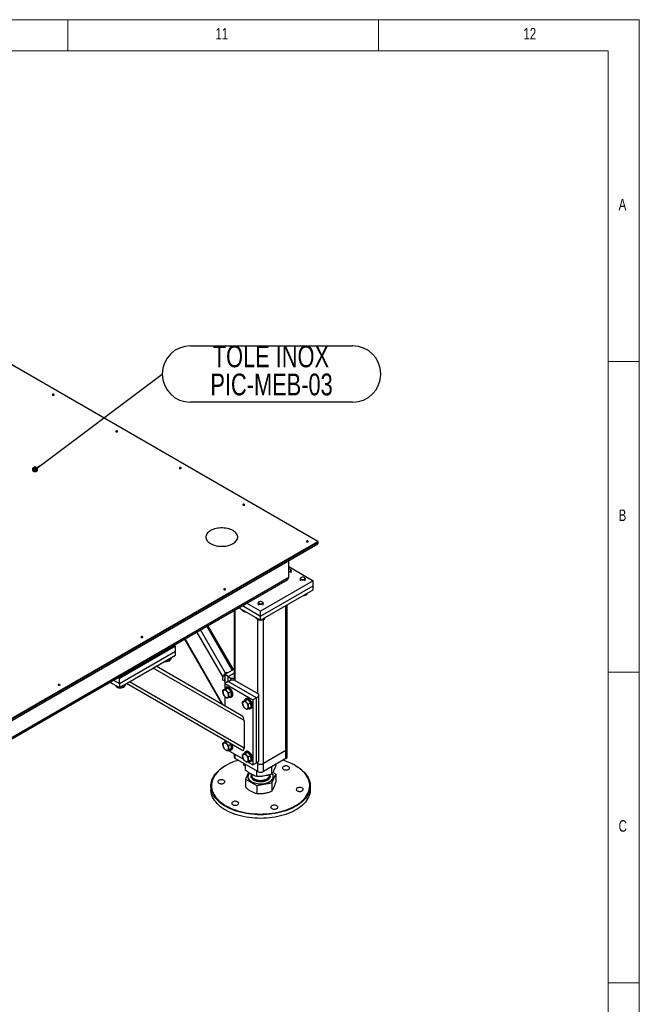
# Model space of a CAD drawing. Header units: millimetres. Extents: x 5 to 589, y 5 to 415.
# Tile 45 of 45: x 489 to 589, y 257 to 415. Entities that reach past the tile are written whole.
import ezdxf

# ---------------------------------------------------------------- set-up
doc = ezdxf.new("R2010")
doc.units = ezdxf.units.MM
doc.layers.add('NOTES', color=6, linetype='Continuous')
doc.layers.add('TRAIT-FORT', color=4, linetype='Continuous', lineweight=25)
doc.styles.add('SLDTEXTSTYLE0', font='TXT', dxfattribs={"width": 0.75})
doc.dimstyles.new('SLDDIMSTYLE2', dxfattribs={"dimtxt": 0.18, "dimasz": 1, "dimexe": 0, "dimexo": 0.0625, "dimgap": 0, "dimtad": 0, "dimtih": 1, "dimtoh": 1, "dimdec": 0, "dimrnd": 1e-09, "dimzin": 0, "dimdsep": 46, "dimtxsty": 'Standard', "dimblk1": 'DOT', "dimblk2": 'DOT', "dimsah": 1, "dimcen": 0.09, "dimadec": 0, "dimazin": 0, "dimtfac": 1, "dimtdec": 0, "dimtofl": 0, "dimtmove": 0, "dimatfit": 3, "dimldrblk": 'DOT', "dimfxl": 0, "dimfrac": 2, "dimtolj": 1, "dimtzin": 0, "dimarcsym": 0})

# ---------------------------------------------------------------- blocks, each defined once
blk = doc.blocks.new('SW_NOTE_10')
at = {"layer": 'NOTES', "color": 0}
for p, q in [((4.54, 4.54), (30.66, 4.54)), ((30.66, -4.54), (4.54, -4.54))]:
    blk.add_line(p, q, dxfattribs=at)
for centre, start, end in [((4.54, 0), 90, 270), ((30.66, 0), 270, 90)]:
    blk.add_arc(centre, 4.54, start, end, dxfattribs=at)
at = {"layer": 'NOTES', "color": 0, "char_height": 3.5, "attachment_point": 2, "style": 'SLDTEXTSTYLE0'}
for s, insert in [('TOLE INOX', (17.5, 4.59)), ('PIC-MEB-03', (17.6, 0.07))]:
    blk.add_mtext(s, dxfattribs=dict(at, insert=insert))
blk = doc.blocks.new('_Dot')
at = {"color": 0, "linetype": 'ByBlock', "lineweight": -2}
blk.add_line((-0.5, 0), (-1, 0), dxfattribs=at)
at = {"color": 0, "linetype": 'ByBlock', "const_width": 0.5}
blk.add_lwpolyline([(-0.25, 0, 1), (0.25, 0, 1)], format="xyb", close=True, dxfattribs=at)

msp = doc.modelspace()

# ---------------------------------------------------------------- linework, layer by layer
at = {"color": 7, "linetype": 'Continuous', "lineweight": 18}
for p, q in [((589, 415), (5, 415)), ((497, 415), (497, 410)), ((547, 410), (547, 415)), ((589, 5), (589, 415)), ((584, 410), (10, 410)), ((584, 10), (584, 410)), ((584, 360), (589, 360)), ((589, 310), (584, 310)), ((584, 260), (589, 260))]:
    msp.add_line(p, q, dxfattribs=at)
at = {"layer": 'TRAIT-FORT', "color": 4, "linetype": 'Continuous', "lineweight": 25}
for p, q in [((537.24484, 331.02766), (473.89373, 367.59948)), ((455.61621, 283.90446), (537.24484, 331.02766)), ((455.61621, 283.80647), (537.24484, 330.92968)), ((455.61621, 283.54518), (537.24484, 330.66838)), ((537.24484, 331.02766), (537.24484, 330.92968)), ((537.24484, 330.92968), (537.24484, 330.66838)), ((532.54942, 325.21388), (532.54942, 327.95778)), ((532.54942, 326.97724), (536.50922, 324.6913)), ((532.83231, 326.50702), (532.79271, 326.52989)), ((532.54942, 325.21388), (455.61621, 280.80128)), ((455.61621, 280.5848), (532.28428, 324.84433)), ((532.94942, 325.99755), (532.94942, 326.34376)), ((534.41217, 325.03751), (534.41217, 324.6913)), ((534.56888, 325.22364), (534.52928, 325.20077)), ((535.09505, 325.20077), (535.05545, 325.22364)), ((535.21217, 324.6913), (535.21217, 325.03751)), ((536.50922, 324.6913), (528.02394, 319.79285)), ((528.02394, 319.00897), (536.50922, 323.90742)), ((536.50922, 323.90742), (536.50922, 324.6913)), ((536.50922, 323.25419), (536.50922, 323.90742)), ((528.02394, 318.35574), (536.50922, 323.25419)), ((535.36738, 322.59502), (535.36738, 322.41138)), ((524.53421, 320.37031), (528.02394, 318.35574)), ((525.00276, 320.09983), (525.00276, 320.00207)), ((525.09999, 320.69693), (528.02394, 319.00897)), ((528.02394, 319.79285), (525.77892, 321.08887)), ((527.62394, 321.11875), (527.62394, 320.77254)), ((527.78066, 321.30488), (527.74105, 321.28201)), ((528.30683, 321.28201), (528.26722, 321.30488)), ((528.42394, 320.77254), (528.42394, 321.11875)), ((532.09688, 297.38622), (532.09688, 320.70699)), ((532.28433, 297.64747), (532.28433, 320.81521)), ((523.76355, 319.92542), (523.76355, 308.71979)), ((523.95101, 308.62182), (523.95101, 320.03364)), ((525.55798, 319.77931), (525.55798, 319.68155)), ((527.2655, 318.79358), (527.2655, 318.69582)), ((528.02394, 319.00897), (528.02394, 319.79285)), ((528.02394, 318.35574), (528.02394, 319.00897)), ((528.57916, 318.67626), (528.57916, 318.49262)), ((523.46588, 310.30114), (519.37275, 317.39066)), ((523.64157, 310.40256), (519.54843, 317.49208)), ((527.57139, 306.53181), (527.57139, 318.47088)), ((527.82072, 318.47306), (527.82072, 318.3753)), ((528.47649, 295.29621), (528.47649, 318.46027)), ((522.00596, 304.70596), (515.85493, 315.35987)), ((521.97562, 309.1928), (517.77508, 316.46835)), ((522.38232, 309.82649), (518.35451, 316.80285)), ((514.33435, 314.17596), (505.28339, 308.95095)), ((514.06924, 314.32901), (514.33435, 314.17596)), ((514.33435, 313.39208), (514.33435, 314.17596)), ((515.77863, 315.31583), (521.85336, 304.79408)), ((505.28339, 308.16707), (514.33435, 313.39208)), ((505.28339, 307.51384), (514.33435, 312.73885)), ((513.5895, 312.27781), (513.5895, 312.15612)), ((514.33435, 312.73885), (514.33435, 313.39208)), ((525.36522, 302.21185), (510.73453, 310.66071)), ((525.02581, 302.96207), (511.21447, 310.93778)), ((513.25455, 312.07282), (513.25455, 311.74615)), ((505.28339, 308.95095), (505.01827, 309.104)), ((522.25395, 309.28077), (522.03761, 309.40566)), ((523.76355, 310.47298), (522.25395, 309.60151)), ((522.81963, 309.27494), (522.25395, 309.60151)), ((522.25395, 309.60151), (522.25395, 308.16463)), ((522.70373, 309.86116), (522.54905, 309.95045)), ((522.81963, 309.27494), (523.76355, 309.81986)), ((522.81963, 309.27494), (523.21561, 309.04635)), ((522.81963, 308.49119), (522.81963, 309.27494)), ((523.21561, 308.71979), (523.21561, 309.04635)), ((523.21561, 309.04635), (523.76355, 309.04635)), ((503.77356, 308.38544), (505.28339, 307.51384)), ((504.33934, 308.71206), (505.28339, 308.16707)), ((504.67059, 307.8676), (504.67059, 307.83575)), ((505.11813, 307.60924), (505.11813, 307.4633)), ((505.28339, 308.16707), (505.28339, 308.95095)), ((505.28339, 308.16707), (505.28339, 307.51384)), ((505.90064, 307.8275), (505.90064, 307.50082)), ((506.23559, 308.03249), (506.23559, 307.91079)), ((524.00757, 298.00703), (506.41431, 308.1667)), ((525.02581, 297.41921), (506.41447, 308.1668)), ((525.36522, 297.77756), (506.89453, 308.44393)), ((522.20834, 308.5917), (521.96905, 308.72984)), ((522.81963, 308.49119), (522.25395, 308.16463)), ((522.25395, 308.16463), (522.25395, 307.3535)), ((522.25395, 308.16463), (526.77943, 305.55212)), ((522.49281, 307.55503), (522.37967, 307.48971)), ((522.81963, 308.49119), (523.21561, 308.71979)), ((527.34512, 305.87869), (522.81963, 308.49119)), ((523.7813, 308.71979), (523.21561, 308.71979)), ((527.7411, 306.43384), (523.7813, 308.71979)), ((522.3082, 307.27238), (521.96905, 307.0766)), ((522.25395, 306.10254), (522.25395, 304.56275)), ((522.75107, 307.40341), (522.3082, 307.27238)), ((522.75107, 307.40341), (522.41192, 307.20762)), ((522.75107, 307.40341), (523.2625, 306.85862)), ((523.2625, 306.85862), (522.92335, 306.66283)), ((523.33107, 306.1828), (522.99192, 305.98701)), ((523.2596, 305.96547), (523.37274, 306.03078)), ((523.33107, 306.1828), (523.2625, 306.85862)), ((527.34512, 305.87869), (526.77943, 305.55212)), ((527.34512, 305.87869), (527.7411, 306.10728)), ((527.34512, 295.42696), (527.34512, 305.87869)), ((527.7411, 306.10728), (527.7411, 306.43384)), ((527.7411, 295.65556), (527.7411, 306.10728)), ((525.47604, 305.44363), (525.13688, 305.24784)), ((525.91891, 305.57466), (525.47604, 305.44363)), ((525.66065, 305.72627), (525.54751, 305.66096)), ((525.91891, 305.57466), (525.57975, 305.37887)), ((525.91891, 305.57466), (526.43034, 305.02986)), ((526.43034, 305.02986), (526.09119, 304.83407)), ((526.49891, 304.35404), (526.15975, 304.15825)), ((526.49891, 304.35404), (526.43034, 305.02986)), ((526.77943, 305.55212), (526.77943, 295.1004)), ((526.42744, 304.13671), (526.54057, 304.20203)), ((525.36522, 302.21185), (525.36522, 297.77756)), ((522.3082, 298.78036), (521.96905, 298.58457)), ((522.25395, 299.0197), (522.25395, 298.86148)), ((522.54638, 298.85083), (522.3082, 298.78036)), ((522.59627, 298.82202), (522.41192, 298.7156)), ((523.2625, 298.36659), (522.92335, 298.1708)), ((523.11757, 298.52098), (523.2625, 298.36659)), ((523.33107, 297.69077), (523.2625, 298.36659)), ((525.02581, 297.41921), (524.00757, 298.00703)), ((522.76653, 297.417), (525.27349, 295.96976)), ((523.33107, 297.69077), (522.99192, 297.49498)), ((523.2596, 297.47344), (523.37274, 297.53876)), ((523.76355, 296.84143), (523.76355, 296.341)), ((523.95101, 296.07975), (523.95101, 296.73322)), ((525.47604, 296.95161), (525.13688, 296.75582)), ((525.91891, 297.08263), (525.47604, 296.95161)), ((525.66065, 297.23425), (525.54751, 297.16894)), ((525.91891, 297.08263), (525.57975, 296.88684)), ((525.91891, 297.08263), (526.43034, 296.53784)), ((526.43034, 296.53784), (526.09119, 296.34205)), ((526.49891, 295.86202), (526.43034, 296.53784)), ((532.09688, 297.38622), (528.47649, 295.29621)), ((532.09688, 296.07975), (532.09688, 297.38622)), ((532.28433, 296.341), (532.28433, 297.64747)), ((522.42274, 294.96816), (522.36617, 294.93549)), ((527.57139, 293.98975), (523.95101, 296.07975)), ((525.5783, 294.22217), (525.5783, 295.14033)), ((525.93437, 295.58824), (526.77943, 295.1004)), ((526.49891, 295.86202), (526.15975, 295.66623)), ((526.42744, 295.64469), (526.54057, 295.71)), ((526.77943, 295.1004), (527.34512, 295.42696)), ((527.57139, 295.29621), (527.34501, 295.4269)), ((527.34512, 295.42696), (527.7411, 295.65556)), ((527.57139, 295.29621), (527.57139, 295.55759)), ((527.57139, 293.98975), (527.57139, 295.29621)), ((532.09688, 296.07975), (528.47649, 293.98975)), ((528.47649, 293.98975), (528.47649, 295.29621)), ((529.84184, 293.59449), (529.84184, 294.77795)), ((530.46958, 295.01552), (530.46958, 295.14033)), ((533.68171, 294.93549), (533.62514, 294.96816)), ((526.05337, 293.87117), (525.5783, 292.79574)), ((525.97954, 293.20548), (525.97954, 293.19242)), ((526.55108, 293.42232), (526.58394, 293.47574)), ((526.58394, 293.548), (526.58394, 293.41223)), ((527.3962, 293.19781), (527.3962, 294.09088)), ((529.46394, 293.41223), (529.46394, 293.47918)), ((529.84184, 292.16807), (530.46958, 293.5891)), ((530.46958, 293.5891), (529.99268, 293.85782)), ((530.06834, 293.19242), (530.06834, 293.20548)), ((530.46958, 293.5891), (530.46958, 292.29283)), ((520.02394, 291.67039), (520.02394, 291.08248)), ((525.5783, 292.79574), (527.3962, 291.77139)), ((525.5783, 292.79574), (525.5783, 291.49948)), ((527.3962, 291.77139), (529.84184, 292.16807)), ((527.3962, 291.77139), (527.3962, 290.47513)), ((529.84184, 292.16807), (529.84184, 290.87181)), ((536.02394, 291.08248), (536.02394, 291.67039))]:
    msp.add_line(p, q, dxfattribs=at)
at = {"layer": 'TRAIT-FORT', "color": 4, "linetype": 'Continuous', "lineweight": 25, "flags": 128}
for points in [[(494.73547, 354.70568), (494.68875, 354.7237), (494.63364, 354.73002), (494.57854, 354.7237), (494.53182, 354.70568), (494.5006, 354.67871), (494.48964, 354.64689), (494.5006, 354.61508), (494.53182, 354.58811), (494.57854, 354.57009), (494.63364, 354.56376), (494.68875, 354.57009), (494.73547, 354.58811), (494.76668, 354.61508), (494.77764, 354.64689), (494.76668, 354.67871), (494.73547, 354.70568)], [(504.964, 348.80087), (504.91728, 348.81889), (504.86218, 348.82522), (504.80707, 348.81889), (504.76035, 348.80087), (504.72914, 348.7739), (504.71818, 348.74209), (504.72914, 348.71027), (504.76035, 348.6833), (504.80707, 348.66528), (504.86218, 348.65896), (504.91728, 348.66528), (504.964, 348.6833), (504.99522, 348.71027), (505.00618, 348.74209), (504.99522, 348.7739), (504.964, 348.80087)], [(515.19254, 342.89606), (515.14582, 342.91408), (515.09071, 342.92041), (515.03561, 342.91408), (514.98889, 342.89606), (514.95767, 342.86909), (514.94671, 342.83728), (514.95767, 342.80547), (514.98889, 342.7785), (515.03561, 342.76048), (515.09071, 342.75415), (515.14582, 342.76048), (515.19254, 342.7785), (515.22375, 342.80547), (515.23471, 342.83728), (515.22375, 342.86909), (515.19254, 342.89606)], [(525.42107, 336.99125), (525.37435, 337.00927), (525.31925, 337.0156), (525.26414, 337.00927), (525.21742, 336.99125), (525.18621, 336.96428), (525.17525, 336.93247), (525.18621, 336.90066), (525.21742, 336.87369), (525.26414, 336.85567), (525.31925, 336.84934), (525.37435, 336.85567), (525.42107, 336.87369), (525.45229, 336.90066), (525.46325, 336.93247), (525.45229, 336.96428), (525.42107, 336.99125)], [(523.58795, 332.77057), (523.38882, 332.87407), (523.17204, 332.965), (522.93998, 333.04234), (522.69518, 333.10526), (522.44034, 333.15306), (522.17823, 333.18523), (521.91174, 333.2014), (521.64378, 333.2014), (521.37729, 333.18523), (521.11518, 333.15306), (520.86034, 333.10526), (520.61554, 333.04234), (520.38348, 332.965), (520.1667, 332.87407), (519.96757, 332.77057), (519.78827, 332.65561), (519.63076, 332.53046), (519.49678, 332.3965), (519.38779, 332.25518), (519.30499, 332.10806), (519.24928, 331.95675), (519.22127, 331.80291), (519.22127, 331.64822), (519.24928, 331.49438), (519.30499, 331.34307), (519.38779, 331.19595), (519.49678, 331.05463), (519.63076, 330.92067), (519.78827, 330.79552), (519.96757, 330.68056), (520.1667, 330.57705), (520.38348, 330.48613), (520.61554, 330.40878), (520.86034, 330.34587), (521.11518, 330.29806), (521.37729, 330.2659), (521.64378, 330.24973), (521.91174, 330.24973), (522.17823, 330.2659), (522.44034, 330.29806), (522.69518, 330.34587), (522.93998, 330.40878), (523.17204, 330.48613), (523.38882, 330.57705), (523.58795, 330.68056), (523.76725, 330.79552), (523.92476, 330.92067), (524.05874, 331.05463), (524.16773, 331.19595), (524.25053, 331.34307), (524.30624, 331.49438), (524.33425, 331.64822), (524.33425, 331.80291), (524.30624, 331.95675), (524.25053, 332.10806), (524.16773, 332.25518), (524.05874, 332.3965), (523.92476, 332.53046), (523.76725, 332.65561), (523.58795, 332.77057)], [(535.64961, 331.08644), (535.60289, 331.10446), (535.54778, 331.11079), (535.49268, 331.10446), (535.44596, 331.08644), (535.41474, 331.05947), (535.40378, 331.02766), (535.41474, 330.99585), (535.44596, 330.96888), (535.49268, 330.95086), (535.54778, 330.94453), (535.60289, 330.95086), (535.64961, 330.96888), (535.68082, 330.99585), (535.69178, 331.02766), (535.68082, 331.05947), (535.64961, 331.08644)], [(532.54942, 326.1909), (532.58794, 326.19215), (532.68699, 326.20747), (532.77381, 326.23897), (532.8407, 326.28384), (532.8817, 326.33809), (532.89318, 326.39692), (532.87412, 326.45508), (532.82621, 326.50742), (532.7537, 326.54927), (532.66304, 326.57693), (532.56229, 326.58794), (532.54942, 326.58808)], [(532.83231, 326.50702), (532.84485, 326.49944), (532.90665, 326.44766), (532.94196, 326.38817), (532.94815, 326.32538), (532.92478, 326.26396), (532.87357, 326.20846), (532.79831, 326.16299), (532.7046, 326.13093), (532.59938, 326.11466), (532.54942, 326.11285)], [(535.09505, 325.20077), (535.10759, 325.19319), (535.16939, 325.14141), (535.2047, 325.08192), (535.2109, 325.01913), (535.18752, 324.95771), (535.13631, 324.90221), (535.06105, 324.85674), (534.96734, 324.82468), (534.86212, 324.8084), (534.75319, 324.80912), (534.64864, 324.82677), (534.55622, 324.86006), (534.48277, 324.9065), (534.43376, 324.96266), (534.41281, 325.02438), (534.42148, 325.08706), (534.45913, 325.14607), (534.52296, 325.19703), (534.52928, 325.20077)], [(534.72313, 325.27506), (534.62915, 325.25139), (534.55142, 325.21277), (534.49687, 325.16265), (534.47033, 325.10547), (534.47416, 325.04632), (534.50803, 324.99044), (534.56892, 324.94281), (534.65143, 324.90766), (534.74821, 324.88811), (534.85068, 324.8859), (534.94973, 324.90122), (535.03655, 324.93271), (535.10344, 324.97758), (535.14444, 325.03184), (535.15593, 325.09066), (535.13686, 325.14883), (535.08895, 325.20116), (535.01644, 325.24302), (534.92578, 325.27068), (534.82503, 325.28169), (534.72313, 325.27506)], [(522.32768, 323.39586), (522.28096, 323.41388), (522.22585, 323.42021), (522.17075, 323.41388), (522.12403, 323.39586), (522.09281, 323.36889), (522.08185, 323.33708), (522.09281, 323.30526), (522.12403, 323.2783), (522.17075, 323.26027), (522.22585, 323.25395), (522.28096, 323.26027), (522.32768, 323.2783), (522.35889, 323.30526), (522.36985, 323.33708), (522.35889, 323.36889), (522.32768, 323.39586)], [(528.30683, 321.28201), (528.31936, 321.27443), (528.38117, 321.22265), (528.41648, 321.16316), (528.42267, 321.10037), (528.3993, 321.03895), (528.34808, 320.98345), (528.27283, 320.93798), (528.17911, 320.90592), (528.07389, 320.88964), (527.96497, 320.89036), (527.86041, 320.90801), (527.76799, 320.9413), (527.69455, 320.98774), (527.64554, 321.0439), (527.62459, 321.10562), (527.63326, 321.1683), (527.6709, 321.22731), (527.73473, 321.27827), (527.74105, 321.28201)], [(527.93491, 321.3563), (527.84092, 321.33263), (527.7632, 321.29401), (527.70864, 321.24389), (527.6821, 321.18671), (527.68594, 321.12756), (527.7198, 321.07168), (527.7807, 321.02406), (527.8632, 320.9889), (527.95999, 320.96935), (528.06246, 320.96714), (528.1615, 320.98246), (528.24833, 321.01395), (528.31521, 321.05882), (528.35622, 321.11308), (528.3677, 321.1719), (528.34864, 321.23007), (528.30072, 321.2824), (528.22821, 321.32426), (528.13756, 321.35192), (528.0368, 321.36293), (527.93491, 321.3563)], [(509.00575, 315.70527), (508.95903, 315.72329), (508.90392, 315.72962), (508.84882, 315.72329), (508.8021, 315.70527), (508.77089, 315.6783), (508.75992, 315.64649), (508.77089, 315.61468), (508.8021, 315.58771), (508.84882, 315.56969), (508.90392, 315.56336), (508.95903, 315.56969), (509.00575, 315.58771), (509.03696, 315.61468), (509.04792, 315.64649), (509.03696, 315.6783), (509.00575, 315.70527)], [(495.68382, 308.01469), (495.6371, 308.03271), (495.58199, 308.03903), (495.52689, 308.03271), (495.48017, 308.01469), (495.44896, 307.98772), (495.43799, 307.9559), (495.44896, 307.92409), (495.48017, 307.89712), (495.52689, 307.8791), (495.58199, 307.87277), (495.6371, 307.8791), (495.68382, 307.89712), (495.71503, 307.92409), (495.72599, 307.9559), (495.71503, 307.98772), (495.68382, 308.01469)], [(522.92165, 305.95986), (522.93736, 305.95405), (523.04457, 305.92777), (523.14455, 305.9272), (523.23409, 305.95236), (523.3103, 306.00243), (523.37075, 306.07581), (523.41348, 306.17014), (523.43713, 306.28238), (523.44092, 306.40893), (523.42475, 306.54573), (523.38913, 306.68837), (523.33521, 306.83227), (523.26472, 306.97281), (523.17992, 307.10547), (523.08354, 307.22598), (522.97867, 307.33047), (522.8687, 307.41558), (522.75715, 307.47859), (522.64761, 307.51745), (522.5436, 307.53093), (522.44846, 307.51859), (522.36524, 307.48082), (522.29664, 307.41885), (522.24484, 307.33465), (522.24484, 307.33465)], [(523.37274, 306.03078), (523.42344, 306.06774), (523.48389, 306.14112), (523.52662, 306.23545), (523.55026, 306.34769), (523.55406, 306.47425), (523.53789, 306.61104), (523.50227, 306.75368), (523.44835, 306.89759), (523.37785, 307.03812), (523.29305, 307.17078), (523.19667, 307.29129), (523.09181, 307.39578), (522.98184, 307.4809), (522.87029, 307.5439), (522.76075, 307.58276), (522.65673, 307.59624), (522.56159, 307.5839), (522.49281, 307.55503)], [(521.97036, 306.69554), (521.99199, 306.57564), (522.03249, 306.45239), (522.09009, 306.33118), (522.16226, 306.21731), (522.24586, 306.11575), (522.33723, 306.03093), (522.43237, 305.96657), (522.52714, 305.92549), (522.61738, 305.90946), (522.69916, 305.91921), (522.76889, 305.95429), (522.82354, 306.01318), (522.8607, 306.0933), (522.87877, 306.19115), (522.87695, 306.30246), (522.85532, 306.42235), (522.81482, 306.5456), (522.75722, 306.66681), (522.68505, 306.78068), (522.60145, 306.88225), (522.51008, 306.96706), (522.41494, 307.03142), (522.32017, 307.07251), (522.22993, 307.08853), (522.14815, 307.07879), (522.07842, 307.04371), (522.02377, 306.98482), (521.98661, 306.9047), (521.96854, 306.80684), (521.97036, 306.69554)], [(522.24484, 307.33465), (522.21152, 307.23095), (522.20834, 307.21474)], [(525.1382, 304.86678), (525.15983, 304.74689), (525.20033, 304.62364), (525.25793, 304.50243), (525.3301, 304.38856), (525.4137, 304.28699), (525.50507, 304.20218), (525.60021, 304.13782), (525.69498, 304.09673), (525.78522, 304.08071), (525.86699, 304.09045), (525.93673, 304.12553), (525.99137, 304.18442), (526.02854, 304.26454), (526.04661, 304.3624), (526.04479, 304.4737), (526.02315, 304.5936), (525.98265, 304.71684), (525.92506, 304.83805), (525.85288, 304.95193), (525.76929, 305.05349), (525.67792, 305.13831), (525.58277, 305.20267), (525.48801, 305.24375), (525.39777, 305.25978), (525.31599, 305.25003), (525.24626, 305.21495), (525.19161, 305.15606), (525.15444, 305.07594), (525.13638, 304.97809), (525.1382, 304.86678)], [(525.41268, 305.5059), (525.37936, 305.4022), (525.37618, 305.38598)], [(526.08949, 304.13111), (526.1052, 304.1253), (526.21241, 304.09902), (526.31239, 304.09845), (526.40193, 304.1236), (526.47814, 304.17367), (526.53859, 304.24705), (526.58132, 304.34138), (526.60496, 304.45363), (526.60876, 304.58018), (526.59259, 304.71698), (526.55697, 304.85962), (526.50305, 305.00352), (526.43255, 305.14406), (526.34775, 305.27671), (526.25137, 305.39722), (526.14651, 305.50171), (526.03654, 305.58683), (525.92499, 305.64983), (525.81545, 305.6887), (525.71143, 305.70217), (525.61629, 305.68983), (525.53308, 305.65207), (525.46448, 305.59009), (525.41268, 305.5059), (525.41268, 305.5059)], [(526.54057, 304.20203), (526.59128, 304.23899), (526.65172, 304.31237), (526.69446, 304.40669), (526.7181, 304.51894), (526.7219, 304.64549), (526.70573, 304.78229), (526.67011, 304.92493), (526.61619, 305.06883), (526.54569, 305.20937), (526.46089, 305.34202), (526.36451, 305.46254), (526.25965, 305.56703), (526.14968, 305.65214), (526.03813, 305.71514), (525.92858, 305.75401), (525.82457, 305.76749), (525.72943, 305.75514), (525.66065, 305.72627)], [(521.97036, 298.20351), (521.99199, 298.08362), (522.03249, 297.96037), (522.09009, 297.83916), (522.16226, 297.72528), (522.24586, 297.62372), (522.33723, 297.53891), (522.43237, 297.47455), (522.52714, 297.43346), (522.61738, 297.41744), (522.69916, 297.42718), (522.76889, 297.46226), (522.82354, 297.52115), (522.8607, 297.60127), (522.87877, 297.69913), (522.87695, 297.81043), (522.85532, 297.93033), (522.81482, 298.05357), (522.75722, 298.17478), (522.68505, 298.28866), (522.60145, 298.39022), (522.51008, 298.47504), (522.41494, 298.53939), (522.32017, 298.58048), (522.22993, 298.59651), (522.14815, 298.58676), (522.07842, 298.55168), (522.02377, 298.49279), (521.98661, 298.41267), (521.96854, 298.31482), (521.97036, 298.20351)], [(522.24484, 298.84263), (522.21152, 298.73893), (522.20834, 298.72271)], [(522.33984, 298.9701), (522.29664, 298.92682), (522.24484, 298.84263)], [(522.92165, 297.46784), (522.93736, 297.46202), (523.04457, 297.43575), (523.14455, 297.43518), (523.23409, 297.46033), (523.3103, 297.5104), (523.37075, 297.58378), (523.41348, 297.67811), (523.43713, 297.79036), (523.44092, 297.91691), (523.42475, 298.05371), (523.38913, 298.19635), (523.33521, 298.34025), (523.29955, 298.41589)], [(523.37274, 297.53876), (523.42344, 297.57572), (523.48389, 297.6491), (523.52662, 297.74342), (523.55026, 297.85567), (523.55406, 297.98222), (523.53789, 298.11902), (523.50227, 298.26166), (523.48698, 298.30765)], [(525.1382, 296.37476), (525.15983, 296.25486), (525.20033, 296.13162), (525.25793, 296.01041), (525.3301, 295.89653), (525.4137, 295.79497), (525.50507, 295.71015), (525.60021, 295.64579), (525.69498, 295.60471), (525.78522, 295.58868), (525.86699, 295.59843), (525.93673, 295.63351), (525.99137, 295.6924), (526.02854, 295.77252), (526.04661, 295.87037), (526.04479, 295.98168), (526.02315, 296.10157), (525.98265, 296.22482), (525.92506, 296.34603), (525.85288, 296.4599), (525.76929, 296.56147), (525.67792, 296.64628), (525.58277, 296.71064), (525.48801, 296.75173), (525.39777, 296.76775), (525.31599, 296.75801), (525.24626, 296.72293), (525.19161, 296.66404), (525.15444, 296.58392), (525.13638, 296.48606), (525.1382, 296.37476)], [(525.41268, 297.01388), (525.37936, 296.91017), (525.37618, 296.89396)], [(526.08949, 295.63909), (526.1052, 295.63327), (526.21241, 295.60699), (526.31239, 295.60642), (526.40193, 295.63158), (526.47814, 295.68165), (526.53859, 295.75503), (526.58132, 295.84936), (526.60496, 295.9616), (526.60876, 296.08816), (526.59259, 296.22495), (526.55697, 296.36759), (526.50305, 296.51149), (526.43255, 296.65203), (526.34775, 296.78469), (526.25137, 296.9052), (526.14651, 297.00969), (526.03654, 297.0948), (525.92499, 297.15781), (525.81545, 297.19667), (525.71143, 297.21015), (525.61629, 297.19781), (525.53308, 297.16004), (525.46448, 297.09807), (525.41268, 297.01388), (525.41268, 297.01388)], [(526.54057, 295.71), (526.59128, 295.74696), (526.65172, 295.82034), (526.69446, 295.91467), (526.7181, 296.02691), (526.7219, 296.15347), (526.70573, 296.29026), (526.67011, 296.43291), (526.61619, 296.57681), (526.54569, 296.71734), (526.46089, 296.85), (526.36451, 296.97051), (526.25965, 297.075), (526.14968, 297.16012), (526.03813, 297.22312), (525.92858, 297.26198), (525.82457, 297.27546), (525.72943, 297.26312), (525.66065, 297.23425)], [(530.80281, 287.33966), (530.35351, 287.25223), (529.89603, 287.18032), (529.43198, 287.12418), (528.96298, 287.08401), (528.49068, 287.05995), (528.01674, 287.05209), (527.54283, 287.06044), (527.07061, 287.08499), (526.60173, 287.12565), (526.13786, 287.18227), (525.6806, 287.25465), (525.23158, 287.34255), (524.79237, 287.44565), (524.3645, 287.56358), (523.9495, 287.69594), (523.5488, 287.84226), (523.16382, 288.00203), (522.79591, 288.17469), (522.44637, 288.35962), (522.11642, 288.55618), (521.80722, 288.76368), (521.51985, 288.98139), (521.25533, 289.20854), (521.01459, 289.44435), (520.79847, 289.68797), (520.60772, 289.93855), (520.44303, 290.19522), (520.30496, 290.45707), (520.19401, 290.72318), (520.11056, 290.99262), (520.05491, 291.26444), (520.02724, 291.53768), (520.02767, 291.8114), (520.05618, 292.08461), (520.11268, 292.35637), (520.19697, 292.62572), (520.30876, 292.89172), (520.44764, 293.15343), (520.61313, 293.40992), (520.80466, 293.66031), (521.02154, 293.9037), (521.26302, 294.13926), (521.52824, 294.36614), (521.81629, 294.58355), (522.12613, 294.79073), (522.36617, 294.93549)], [(524.42225, 295.80771), (524.19668, 295.73854), (523.78885, 295.59925), (523.39619, 295.44612), (523.02009, 295.27971), (522.66191, 295.10061), (522.32292, 294.90947), (522.00434, 294.70696), (521.70731, 294.49382), (521.43289, 294.27081), (521.18206, 294.03872), (520.95572, 293.79839), (520.75469, 293.55067), (520.57968, 293.29646), (520.43132, 293.03666), (520.31014, 292.7722), (520.21657, 292.50403), (520.15095, 292.23311), (520.11351, 291.96042), (520.10439, 291.68691), (520.12362, 291.41358), (520.17113, 291.14141), (520.24676, 290.87136), (520.35022, 290.60441), (520.48115, 290.3415), (520.63908, 290.08359), (520.82345, 289.83159), (521.0336, 289.58641), (521.26877, 289.34892), (521.52812, 289.11997), (521.81072, 288.90039), (522.11557, 288.69096), (522.44157, 288.49243), (522.78755, 288.30551), (523.15227, 288.13086), (523.53443, 287.96912), (523.93267, 287.82087), (524.34555, 287.68663), (524.7716, 287.56688), (525.20929, 287.46206), (525.65706, 287.37254), (526.1133, 287.29863), (526.57638, 287.24061), (527.04464, 287.19868), (527.51641, 287.17299), (527.98999, 287.16363), (528.46369, 287.17064), (528.93583, 287.194), (529.40469, 287.23361), (529.86862, 287.28934), (530.32594, 287.36098), (530.77502, 287.44829)], [(525.27686, 295.31435), (525.269, 295.30151), (525.24332, 295.23065), (525.2456, 295.15827), (525.27572, 295.088), (525.33217, 295.02336), (525.41212, 294.96759), (525.51157, 294.92349), (525.5783, 294.90364)], [(530.77502, 287.44829), (531.21425, 287.55094), (531.64206, 287.66857), (532.05692, 287.80076), (532.45734, 287.94704), (532.84189, 288.10688), (533.2092, 288.27971), (533.55794, 288.46492), (533.88688, 288.66183), (534.19482, 288.86974), (534.48068, 289.08792), (534.74342, 289.31557), (534.9821, 289.55189), (535.19588, 289.79602), (535.38399, 290.0471), (535.54575, 290.30422), (535.68058, 290.56647), (535.788, 290.8329), (535.86763, 291.10256), (535.91918, 291.37449), (535.94247, 291.64772), (535.93742, 291.92126), (535.90403, 292.19413), (535.84244, 292.46536), (535.75285, 292.73398), (535.6356, 292.99903), (535.49111, 293.25956), (535.31988, 293.51463), (535.12253, 293.76333), (534.89977, 294.00477), (534.6524, 294.2381), (534.38131, 294.46246), (534.08745, 294.67706), (533.77189, 294.88114), (533.43575, 295.07395), (533.08024, 295.25481), (532.70662, 295.42308), (532.31625, 295.57814), (531.91051, 295.71945), (531.62563, 295.80771)], [(533.68171, 294.93549), (533.93146, 294.7846), (534.24066, 294.5771), (534.52803, 294.35939), (534.79255, 294.13223), (535.03329, 293.89643), (535.24942, 293.65281), (535.44016, 293.40222), (535.60485, 293.14555), (535.74292, 292.8837), (535.85387, 292.61759), (535.93732, 292.34815), (535.99298, 292.07633), (536.02064, 291.80309), (536.02021, 291.52938), (535.9917, 291.25616), (535.9352, 290.9844), (535.85091, 290.71505), (535.73912, 290.44905), (535.60024, 290.18735), (535.43475, 289.93085), (535.24322, 289.68047), (535.02634, 289.43707), (534.78486, 289.20152), (534.51964, 288.97464), (534.23159, 288.75723), (533.92175, 288.55005), (533.59118, 288.35383), (533.24106, 288.16926), (532.87262, 287.99699), (532.48714, 287.83762), (532.08599, 287.69172), (531.67057, 287.55979), (531.24234, 287.4423), (530.80281, 287.33966)], [(531.75232, 294.3306), (531.8572, 294.29092), (531.97474, 294.2657), (532.09906, 294.25621), (532.22392, 294.26293), (532.34306, 294.28552), (532.4505, 294.32284), (532.54086, 294.37304), (532.60961, 294.43358), (532.6533, 294.50144), (532.66973, 294.57321), (532.65809, 294.64529), (532.61896, 294.71406), (532.5543, 294.77609), (532.46735, 294.82825), (532.36248, 294.86794), (532.24493, 294.89316), (532.12061, 294.90265), (531.99575, 294.89593), (531.87662, 294.87334), (531.76917, 294.83601), (531.67881, 294.78582), (531.61006, 294.72527), (531.56638, 294.65742), (531.54994, 294.58565), (531.56158, 294.51357), (531.60071, 294.44479), (531.66537, 294.38277), (531.75232, 294.3306)], [(525.97954, 293.19242), (525.99101, 293.0676), (526.03085, 292.92968), (526.09867, 292.79544), (526.19351, 292.66677), (526.31405, 292.54548), (526.4586, 292.43328), (526.62512, 292.33173), (526.81127, 292.24226), (527.01445, 292.16613), (527.2318, 292.10441), (527.46027, 292.05796), (527.69665, 292.02743), (527.93763, 292.01326), (528.17981, 292.01565), (528.41981, 292.03455), (528.65426, 292.06971), (528.87985, 292.12062), (529.09343, 292.18658), (529.292, 292.26667), (529.47276, 292.35974), (529.63319, 292.46451), (529.77102, 292.5795), (529.88434, 292.70308), (529.97153, 292.83354), (530.03139, 292.96904), (530.06306, 293.10767), (530.06834, 293.19242)], [(526.04294, 293.49712), (525.9971, 293.35982), (525.9797, 293.22035), (525.99101, 293.08067), (526.03085, 292.94274), (526.09867, 292.8085), (526.19351, 292.67983), (526.31405, 292.55855), (526.4586, 292.44634), (526.62512, 292.34479), (526.81127, 292.25532), (527.01445, 292.17919), (527.2318, 292.11747), (527.46027, 292.07102), (527.69665, 292.0405), (527.93763, 292.02633), (528.17981, 292.02871), (528.41981, 292.04761), (528.65426, 292.08277), (528.87985, 292.13369), (529.09343, 292.19965), (529.292, 292.27973), (529.47276, 292.37281), (529.63319, 292.47758), (529.77102, 292.59256), (529.88434, 292.71615), (529.97153, 292.84661), (530.03139, 292.9821), (530.06306, 293.12073), (530.06611, 293.26056), (530.0405, 293.3996), (529.98657, 293.53593), (529.9051, 293.66761), (529.89827, 293.67676)], [(526.58394, 293.41223), (526.58457, 293.38767), (526.6045, 293.27226), (526.65206, 293.15958), (526.72632, 293.05182), (526.82584, 292.95107), (526.94867, 292.8593), (527.09244, 292.77829), (527.25433, 292.70962), (527.43121, 292.65463), (527.61962, 292.61438), (527.8159, 292.58966), (528.01624, 292.58095), (528.21672, 292.58842), (528.41345, 292.61193), (528.60259, 292.65101), (528.78048, 292.70491), (528.94364, 292.77257), (529.0889, 292.85269), (529.21343, 292.9437), (529.31481, 293.04382), (529.39106, 293.15112), (529.44071, 293.2635), (529.46277, 293.37878), (529.46394, 293.41223)], [(526.58916, 293.34152), (526.58801, 293.33323), (526.58693, 293.21726), (526.61383, 293.10232), (526.66817, 292.99067), (526.7489, 292.88447), (526.85444, 292.78579), (526.98275, 292.69655), (527.13133, 292.61849), (527.29728, 292.55312), (527.47737, 292.50172), (527.6681, 292.46529)], [(527.6681, 292.46529), (527.86576, 292.44454), (528.0665, 292.43988), (528.2664, 292.45138), (528.46159, 292.47884), (528.64826, 292.52171), (528.82278, 292.57916), (528.98175, 292.65007), (529.12208, 292.73306), (529.24103, 292.82652), (529.33629, 292.92863), (529.40601, 293.0374), (529.44883, 293.15071), (529.46392, 293.26636), (529.45872, 293.34152)], [(522.26699, 292.30225), (522.27409, 292.37453), (522.25315, 292.4459), (522.20523, 292.5128), (522.13272, 292.57186), (522.03926, 292.62013), (521.92954, 292.65518), (521.80906, 292.67526), (521.68386, 292.67936), (521.56022, 292.66727), (521.44434, 292.63961), (521.34203, 292.59775), (521.25842, 292.5438), (521.1977, 292.48046), (521.16292, 292.4109), (521.15582, 292.33863), (521.17675, 292.26725), (521.22468, 292.20036), (521.29719, 292.14129), (521.39065, 292.09302), (521.50037, 292.05797), (521.62085, 292.03789), (521.74605, 292.0338), (521.86969, 292.04588), (521.98557, 292.07355), (522.08788, 292.11541), (522.17149, 292.16936), (522.23221, 292.2327), (522.26699, 292.30225)], [(536.02394, 291.08248), (536.02021, 290.94147), (535.9917, 290.66825), (535.9352, 290.39649), (535.85091, 290.12714), (535.73912, 289.86115), (535.60024, 289.59944), (535.43475, 289.34294), (535.24322, 289.09256), (535.02634, 288.84916), (534.78486, 288.61361), (534.51964, 288.38673), (534.23159, 288.16932), (533.92175, 287.96214), (533.59118, 287.76592), (533.24106, 287.58135), (532.87262, 287.40908), (532.48714, 287.24971), (532.08599, 287.10381), (531.67057, 286.97188), (531.24234, 286.85439), (530.80281, 286.75175), (530.35351, 286.66432), (529.89603, 286.59241), (529.43198, 286.53627), (528.96298, 286.4961), (528.49068, 286.47204), (528.01674, 286.46418), (527.54283, 286.47253), (527.07061, 286.49708), (526.60173, 286.53774), (526.13786, 286.59436), (525.6806, 286.66674), (525.23158, 286.75464), (524.79237, 286.85774), (524.3645, 286.97567), (523.9495, 287.10803), (523.5488, 287.25435), (523.16382, 287.41412), (522.79591, 287.58678), (522.44637, 287.77171), (522.11642, 287.96827), (521.80722, 288.17577), (521.51985, 288.39348), (521.25533, 288.62063), (521.01459, 288.85644), (520.79847, 289.10006), (520.60772, 289.35064), (520.44303, 289.60731), (520.30496, 289.86916), (520.19401, 290.13527), (520.11056, 290.40471), (520.05491, 290.67653), (520.02724, 290.94978), (520.02394, 291.08248)], [(533.78089, 291.16917), (533.77379, 291.09689), (533.79473, 291.02552), (533.84265, 290.95862), (533.91516, 290.89956), (534.00862, 290.85129), (534.11834, 290.81624), (534.23882, 290.79616), (534.36402, 290.79206), (534.48766, 290.80415), (534.60354, 290.83181), (534.70585, 290.87367), (534.78946, 290.92763), (534.85018, 290.99097), (534.88496, 291.06052), (534.89206, 291.13279), (534.87113, 291.20417), (534.8232, 291.27107), (534.75069, 291.33013), (534.65723, 291.3784), (534.54751, 291.41345), (534.42703, 291.43353), (534.30183, 291.43763), (534.17819, 291.42554), (534.06231, 291.39787), (533.96, 291.35601), (533.87639, 291.30206), (533.81567, 291.23872), (533.78089, 291.16917)], [(524.29556, 289.14082), (524.19069, 289.1805), (524.07314, 289.20572), (523.94882, 289.21521), (523.82396, 289.20849), (523.70483, 289.1859), (523.59738, 289.14858), (523.50702, 289.09838), (523.43827, 289.03784), (523.39458, 288.96998), (523.37815, 288.89821), (523.38979, 288.82613), (523.42892, 288.75736), (523.49358, 288.69533), (523.58053, 288.64317), (523.68541, 288.60348), (523.80295, 288.57826), (523.92727, 288.56877), (524.05213, 288.57549), (524.17126, 288.59808), (524.27871, 288.63541), (524.36907, 288.6856), (524.43782, 288.74615), (524.48151, 288.814), (524.49794, 288.88577), (524.4863, 288.95785), (524.44717, 289.02663), (524.38251, 289.08865), (524.29556, 289.14082)], [(530.05251, 288.57428), (529.94054, 288.54169), (529.84393, 288.49553), (529.76754, 288.43812), (529.71519, 288.37234), (529.68951, 288.30148), (529.69178, 288.2291), (529.7219, 288.15883), (529.77835, 288.09419), (529.85831, 288.03842), (529.95775, 287.99432), (530.0717, 287.9641), (530.19444, 287.94927), (530.31982, 287.95059), (530.44155, 287.96797), (530.55353, 288.00056), (530.65013, 288.04672), (530.72653, 288.10413), (530.77888, 288.16991), (530.80456, 288.24077), (530.80228, 288.31315), (530.77216, 288.38342), (530.71571, 288.44806), (530.63576, 288.50383), (530.53631, 288.54793), (530.42236, 288.57815), (530.29962, 288.59298), (530.17424, 288.59166), (530.05251, 288.57428)]]:
    msp.add_lwpolyline(points, dxfattribs=at)
at = {"layer": 'TRAIT-FORT', "color": 4, "linetype": 'Continuous', "lineweight": 25}
for centre, radius, start, end in [((494.63364, 354.43298), 0.20182, 54.800923, 125.199077), ((504.86218, 348.52817), 0.20182, 54.8009245, 125.1990755), ((515.09071, 342.62337), 0.20182, 54.8009441, 125.1990559), ((525.31925, 336.71856), 0.20182, 54.8009171, 125.1990829), ((535.54778, 330.81375), 0.20182, 54.8009138, 125.1990862), ((522.22585, 323.12316), 0.20182, 54.8009152, 125.1990848), ((508.90392, 315.43258), 0.20182, 54.8009196, 125.1990804), ((512.98815, 312.84976), 0.82532, 278.7290581, 321.2655654), ((523.03039, 308.75228), 0.83215, 158.9164749, 201.0835251), ((495.58199, 307.74199), 0.20182, 54.8009023, 125.1990977), ((505.63424, 308.60444), 0.82532, 278.7290581, 321.2655654), ((524.08385, 296.37294), 0.32188, 185.6947993, 245.6253417), ((531.96403, 297.67941), 0.32188, 294.3746583, 354.3052007), ((531.96403, 296.37294), 0.32188, 294.3746583, 354.3052007), ((528.02394, 296.16963), 0.98369, 242.6096722, 297.3903278), ((526.94923, 293.07983), 0.99774, 137.0703908, 155.2767162), ((528.02394, 294.86316), 0.98369, 242.6096722, 297.3903278)]:
    msp.add_arc(centre, radius, start, end, dxfattribs=at)
for centre, major_axis, ratio, start_param, end_param in [((531.64433, 325.21388), (0.9051, 0), 0.577381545, 5.49770588, 6.283185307), ((531.64433, 325.21388), (0.9051, 0), 0.577381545, 5.49770588, 6.283185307), ((525.02581, 302.40779), (-0.156, 0.58233), 0.517638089, 4.234807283, 5.805603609), ((525.02581, 297.9735), (-0.156, 0.58233), 0.517638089, 2.664010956, 4.234807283)]:
    msp.add_ellipse(centre, major_axis=major_axis, ratio=ratio, start_param=start_param, end_param=end_param, dxfattribs=at)
for points, knots in [([(535.36738, 322.41138), (535.27103, 322.37735), (535.11167, 322.32107), (534.93157, 322.29046), (534.85384, 322.29041), (534.83972, 322.2904)], [0, 0, 0, 0, 0.5558553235, 0.9193025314, 1, 1, 1, 1]), ([(535.50885, 322.67668), (535.49317, 322.63786), (535.4617, 322.55997), (535.41395, 322.47379), (535.383, 322.43231), (535.36738, 322.41138)], [0, 0, 0, 0, 0.329826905, 0.661842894, 1, 1, 1, 1]), ([(525.00276, 320.00207), (525.05095, 319.95993), (525.14837, 319.87473), (525.29271, 319.78081), (525.4307, 319.7167), (525.51529, 319.69334), (525.55798, 319.68155)], [0, 0, 0, 0, 0.264604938, 0.534947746, 0.765343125, 1, 1, 1, 1]), ([(525.73469, 319.67729), (525.70123, 319.67618), (525.64149, 319.6742), (525.5835, 319.6793), (525.55798, 319.68155)], [0, 0, 0, 0, 0.559925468, 1, 1, 1, 1]), ([(527.2655, 318.69582), (527.31369, 318.65368), (527.41111, 318.56848), (527.55546, 318.47456), (527.69344, 318.41045), (527.77803, 318.38709), (527.82072, 318.3753)], [0, 0, 0, 0, 0.264604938, 0.534947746, 0.765343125, 1, 1, 1, 1]), ([(528.72063, 318.75793), (528.70494, 318.71911), (528.67347, 318.64121), (528.62573, 318.55503), (528.59478, 318.51355), (528.57916, 318.49262)], [0, 0, 0, 0, 0.3298269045, 0.6618428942, 1, 1, 1, 1]), ([(527.99743, 318.37104), (527.96398, 318.36993), (527.90423, 318.36794), (527.84624, 318.37305), (527.82072, 318.3753)], [0, 0, 0, 0, 0.559925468, 1, 1, 1, 1]), ([(528.57916, 318.49262), (528.4828, 318.45859), (528.32344, 318.40231), (528.14335, 318.3717), (528.06562, 318.37165), (528.0515, 318.37164)], [0, 0, 0, 0, 0.555855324, 0.919302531, 1, 1, 1, 1]), ([(513.25455, 311.74615), (513.15497, 311.72148), (512.99029, 311.68069), (512.75161, 311.67272), (512.61109, 311.68483), (512.53853, 311.69733), (512.5321, 311.69843)], [0, 0, 0, 0, 0.418306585, 0.691817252, 0.972718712, 1, 1, 1, 1]), ([(513.5895, 312.15612), (513.56043, 312.10621), (513.50166, 312.00532), (513.41458, 311.88814), (513.33133, 311.8018), (513.2803, 311.76481), (513.25455, 311.74615)], [0, 0, 0, 0, 0.264604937, 0.534947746, 0.765343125, 1, 1, 1, 1]), ([(521.96905, 308.72984), (521.96059, 308.82575), (521.9466, 308.98436), (521.97016, 309.1891), (522.00397, 309.31647), (522.03014, 309.38585), (522.03761, 309.40566)], [0, 0, 0, 0, 0.385549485, 0.637641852, 0.896546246, 1, 1, 1, 1]), ([(522.54905, 309.95045), (522.49225, 309.91033), (522.37744, 309.82921), (522.2353, 309.69287), (522.12166, 309.54971), (522.0658, 309.45397), (522.03761, 309.40566)], [0, 0, 0, 0, 0.264604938, 0.534947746, 0.765343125, 1, 1, 1, 1]), ([(522.54905, 309.95045), (522.57544, 309.94603), (522.62879, 309.93709), (522.70525, 309.91763), (522.75878, 309.89997), (522.76653, 309.89742)], [0, 0, 0, 0, 0.455621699, 0.921123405, 1, 1, 1, 1]), ([(504.67059, 307.83575), (504.70943, 307.7891), (504.78796, 307.69478), (504.90432, 307.58736), (505.01554, 307.51035), (505.08373, 307.47908), (505.11813, 307.4633)], [0, 0, 0, 0, 0.264604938, 0.534947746, 0.765343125, 1, 1, 1, 1]), ([(505.90064, 307.50082), (505.80108, 307.47621), (505.63642, 307.4355), (505.3976, 307.42709), (505.23693, 307.44217), (505.14452, 307.45861), (505.11813, 307.4633)], [0, 0, 0, 0, 0.385549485, 0.637641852, 0.896546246, 1, 1, 1, 1]), ([(506.23559, 307.91079), (506.20652, 307.86089), (506.14775, 307.75999), (506.06067, 307.64282), (505.97742, 307.55648), (505.92639, 307.51949), (505.90064, 307.50082)], [0, 0, 0, 0, 0.264604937, 0.534947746, 0.765343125, 1, 1, 1, 1]), ([(522.03761, 306.40078), (522.01171, 306.47684), (521.96886, 306.60265), (521.95057, 306.81043), (521.95623, 306.96059), (521.9662, 307.05083), (521.96905, 307.0766)], [0, 0, 0, 0, 0.385549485, 0.637641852, 0.896546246, 1, 1, 1, 1]), ([(522.41192, 307.20762), (522.36107, 307.18909), (522.25829, 307.15162), (522.13398, 307.11226), (522.03738, 307.08747), (521.99196, 307.08024), (521.96905, 307.0766)], [0, 0, 0, 0, 0.264604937, 0.534947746, 0.765343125, 1, 1, 1, 1]), ([(522.54905, 305.85598), (522.49225, 305.89611), (522.37744, 305.97722), (522.2353, 306.11356), (522.12166, 306.25673), (522.0658, 306.35247), (522.03761, 306.40078)], [0, 0, 0, 0, 0.264604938, 0.534947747, 0.765343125, 1, 1, 1, 1]), ([(522.41192, 307.20762), (522.4439, 307.15318), (522.50856, 307.04311), (522.63235, 306.89617), (522.77292, 306.76855), (522.8729, 306.69828), (522.92335, 306.66283)], [0, 0, 0, 0, 0.264604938, 0.534947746, 0.765343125, 1, 1, 1, 1]), ([(522.54905, 305.85598), (522.57508, 305.86019), (522.62771, 305.86871), (522.73368, 305.89748), (522.8572, 305.93781), (522.94674, 305.97051), (522.99192, 305.98701)], [0, 0, 0, 0, 0.264604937, 0.534947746, 0.765343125, 1, 1, 1, 1]), ([(522.99192, 305.98701), (522.96601, 306.06307), (522.92317, 306.18888), (522.90488, 306.39666), (522.91053, 306.54682), (522.9205, 306.63706), (522.92335, 306.66283)], [0, 0, 0, 0, 0.385549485, 0.637641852, 0.896546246, 1, 1, 1, 1]), ([(525.20545, 304.57202), (525.17954, 304.64809), (525.1367, 304.77389), (525.11841, 304.98167), (525.12407, 305.13183), (525.13404, 305.22208), (525.13688, 305.24784)], [0, 0, 0, 0, 0.385549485, 0.637641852, 0.896546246, 1, 1, 1, 1]), ([(525.57975, 305.37887), (525.52891, 305.36033), (525.42613, 305.32287), (525.30181, 305.28351), (525.20522, 305.25872), (525.1598, 305.25149), (525.13688, 305.24784)], [0, 0, 0, 0, 0.264604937, 0.534947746, 0.765343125, 1, 1, 1, 1]), ([(525.71689, 304.02723), (525.66009, 304.06735), (525.54527, 304.14847), (525.40314, 304.28481), (525.2895, 304.42797), (525.23364, 304.52371), (525.20545, 304.57202)], [0, 0, 0, 0, 0.264604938, 0.534947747, 0.765343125, 1, 1, 1, 1]), ([(525.57975, 305.37887), (525.61174, 305.32442), (525.6764, 305.21435), (525.80019, 305.06742), (525.94076, 304.9398), (526.04074, 304.86953), (526.09119, 304.83407)], [0, 0, 0, 0, 0.264604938, 0.534947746, 0.765343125, 1, 1, 1, 1]), ([(526.15975, 304.15825), (526.13385, 304.23432), (526.091, 304.36012), (526.07271, 304.56791), (526.07837, 304.71806), (526.08834, 304.80831), (526.09119, 304.83407)], [0, 0, 0, 0, 0.385549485, 0.637641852, 0.896546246, 1, 1, 1, 1]), ([(525.71689, 304.02723), (525.74292, 304.03144), (525.79555, 304.03995), (525.90151, 304.06872), (526.02504, 304.10906), (526.11458, 304.14175), (526.15975, 304.15825)], [0, 0, 0, 0, 0.264604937, 0.534947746, 0.765343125, 1, 1, 1, 1]), ([(522.03761, 297.90875), (522.01171, 297.98482), (521.96886, 298.11062), (521.95057, 298.3184), (521.95623, 298.46856), (521.9662, 298.55881), (521.96905, 298.58457)], [0, 0, 0, 0, 0.385549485, 0.637641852, 0.896546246, 1, 1, 1, 1]), ([(522.41192, 298.7156), (522.36107, 298.69706), (522.25829, 298.6596), (522.13398, 298.62024), (522.03738, 298.59545), (521.99196, 298.58822), (521.96905, 298.58457)], [0, 0, 0, 0, 0.264604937, 0.534947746, 0.765343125, 1, 1, 1, 1]), ([(522.54905, 297.36396), (522.49225, 297.40408), (522.37744, 297.4852), (522.2353, 297.62154), (522.12166, 297.7647), (522.0658, 297.86044), (522.03761, 297.90875)], [0, 0, 0, 0, 0.264604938, 0.534947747, 0.765343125, 1, 1, 1, 1]), ([(522.41192, 298.7156), (522.4439, 298.66115), (522.50856, 298.55108), (522.63235, 298.40415), (522.77292, 298.27653), (522.8729, 298.20626), (522.92335, 298.1708)], [0, 0, 0, 0, 0.264604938, 0.534947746, 0.765343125, 1, 1, 1, 1]), ([(522.99192, 297.49498), (522.96601, 297.57105), (522.92317, 297.69685), (522.90488, 297.90464), (522.91053, 298.05479), (522.9205, 298.14504), (522.92335, 298.1708)], [0, 0, 0, 0, 0.385549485, 0.637641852, 0.896546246, 1, 1, 1, 1]), ([(522.54905, 297.36396), (522.57508, 297.36817), (522.62771, 297.37668), (522.73368, 297.40545), (522.8572, 297.44579), (522.94674, 297.47848), (522.99192, 297.49498)], [0, 0, 0, 0, 0.264604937, 0.534947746, 0.765343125, 1, 1, 1, 1]), ([(525.20545, 296.08), (525.17954, 296.15606), (525.1367, 296.28187), (525.11841, 296.48965), (525.12407, 296.63981), (525.13404, 296.73005), (525.13688, 296.75582)], [0, 0, 0, 0, 0.385549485, 0.637641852, 0.896546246, 1, 1, 1, 1]), ([(525.57975, 296.88684), (525.52891, 296.86831), (525.42613, 296.83084), (525.30181, 296.79148), (525.20522, 296.76669), (525.1598, 296.75946), (525.13688, 296.75582)], [0, 0, 0, 0, 0.264604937, 0.534947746, 0.765343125, 1, 1, 1, 1]), ([(525.57975, 296.88684), (525.61174, 296.8324), (525.6764, 296.72233), (525.80019, 296.5754), (525.94076, 296.44778), (526.04074, 296.37751), (526.09119, 296.34205)], [0, 0, 0, 0, 0.264604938, 0.534947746, 0.765343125, 1, 1, 1, 1]), ([(526.15975, 295.66623), (526.13385, 295.7423), (526.091, 295.8681), (526.07271, 296.07588), (526.07837, 296.22604), (526.08834, 296.31628), (526.09119, 296.34205)], [0, 0, 0, 0, 0.385549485, 0.637641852, 0.896546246, 1, 1, 1, 1]), ([(525.71689, 295.5352), (525.66009, 295.57533), (525.54527, 295.65644), (525.40314, 295.79278), (525.2895, 295.93595), (525.23364, 296.03169), (525.20545, 296.08)], [0, 0, 0, 0, 0.264604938, 0.534947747, 0.765343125, 1, 1, 1, 1]), ([(525.71689, 295.5352), (525.74292, 295.53942), (525.79555, 295.54793), (525.90151, 295.5767), (526.02504, 295.61703), (526.11458, 295.64973), (526.15975, 295.66623)], [0, 0, 0, 0, 0.264604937, 0.534947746, 0.765343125, 1, 1, 1, 1]), ([(530.46958, 295.01552), (530.42768, 294.89507), (530.34832, 294.66697), (530.23162, 294.36683), (530.12804, 294.12697), (530.032, 293.92833), (529.93883, 293.75371), (529.87522, 293.64929), (529.84184, 293.59449)], [0, 0, 0, 0, 0.202068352, 0.382699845, 0.555314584, 0.692991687, 0.838894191, 1, 1, 1, 1]), ([(527.3962, 293.19781), (527.27485, 293.2406), (527.04504, 293.32163), (526.70707, 293.47612), (526.40712, 293.63973), (526.12898, 293.81526), (525.85918, 294.00355), (525.67497, 294.14693), (525.5783, 294.22217)], [0, 0, 0, 0, 0.202068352, 0.382699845, 0.555314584, 0.692991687, 0.838894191, 1, 1, 1, 1]), ([(527.64833, 292.35522), (527.55972, 292.3712), (527.37718, 292.40413), (527.12358, 292.49184), (526.89427, 292.60915), (526.70757, 292.7544), (526.59787, 292.89165), (526.54077, 293.00656), (526.50568, 293.12058), (526.49554, 293.26151), (526.53293, 293.36976), (526.55108, 293.42232)], [0, 0, 0, 0, 0.116496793, 0.239971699, 0.368579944, 0.49991744, 0.631254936, 0.695632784, 0.760028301, 0.883503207, 1, 1, 1, 1]), ([(529.84184, 293.59449), (529.67859, 293.54242), (529.36942, 293.44381), (528.91475, 293.33411), (528.51123, 293.26326), (528.13703, 293.22136), (527.77407, 293.19876), (527.52625, 293.19814), (527.3962, 293.19781)], [0, 0, 0, 0, 0.202068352, 0.382699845, 0.555314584, 0.692991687, 0.838894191, 1, 1, 1, 1]), ([(529.46394, 293.48587), (529.47848, 293.45875), (529.50817, 293.40338), (529.54181, 293.29032), (529.55246, 293.14948), (529.51499, 293.04121), (529.4968, 292.98865)], [0, 0, 0, 0, 0.168796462, 0.344655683, 0.681856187, 1, 1, 1, 1]), ([(529.4968, 292.98865), (529.46911, 292.93749), (529.41208, 292.83212), (529.26014, 292.68572), (529.05693, 292.55334), (528.80533, 292.44556), (528.56757, 292.38223), (528.36853, 292.34927), (528.17102, 292.32901), (527.9269, 292.32316), (527.73937, 292.34474), (527.64833, 292.35522)], [0, 0, 0, 0, 0.116496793, 0.239971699, 0.368579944, 0.49991744, 0.631254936, 0.695632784, 0.760028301, 0.883503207, 1, 1, 1, 1]), ([(530.15571, 291.42187), (530.1819, 291.48324), (530.23444, 291.60638), (530.31322, 291.81827), (530.39185, 292.04658), (530.44364, 292.21064), (530.46958, 292.29283)], [0, 0, 0, 0, 0.246491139, 0.494593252, 0.746793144, 1, 1, 1, 1]), ([(525.5783, 291.49948), (525.65167, 291.4352), (525.79865, 291.30643), (526.02424, 291.1289), (526.25411, 290.96482), (526.40937, 290.87294), (526.48725, 290.82686)], [0, 0, 0, 0, 0.247268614, 0.495362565, 0.746874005, 1, 1, 1, 1]), ([(526.48725, 290.82686), (526.56308, 290.78622), (526.71525, 290.70467), (526.94338, 290.60968), (527.17108, 290.5317), (527.32106, 290.49401), (527.3962, 290.47513)], [0, 0, 0, 0, 0.246491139, 0.494593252, 0.746793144, 1, 1, 1, 1]), ([(527.3962, 290.47513), (527.4949, 290.4682), (527.69264, 290.45433), (527.99613, 290.45313), (528.30538, 290.46874), (528.51425, 290.49823), (528.61902, 290.51302)], [0, 0, 0, 0, 0.247268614, 0.495362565, 0.746874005, 1, 1, 1, 1]), ([(528.61902, 290.51302), (528.66998, 290.52183), (528.82328, 290.54834), (529.07951, 290.60869), (529.38614, 290.70042), (529.64023, 290.79113), (529.79138, 290.85161), (529.84184, 290.87181)], [0, 0, 0, 0, 0.123161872, 0.370461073, 0.620622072, 0.873339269, 1, 1, 1, 1]), ([(529.84184, 290.87181), (529.85448, 290.88869), (529.89244, 290.93941), (529.95676, 291.03589), (530.03538, 291.17129), (530.102, 291.3026), (530.14226, 291.39199), (530.15571, 291.42187)], [0, 0, 0, 0, 0.123597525, 0.371247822, 0.621013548, 0.873301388, 1, 1, 1, 1])]:
    msp.add_open_spline(points, degree=3, knots=knots, dxfattribs=at)

# ---------------------------------------------------------------- block references
at = {"layer": 'NOTES', "color": 211}
msp.add_blockref('SW_NOTE_10', (512.18579, 357.97814), dxfattribs=at)

# ---------------------------------------------------------------- texts
at = {"layer": 'NOTES', "color": 211, "attachment_point": 1, "style": 'SLDTEXTSTYLE0'}
for s, insert, char_height in [('11', (520.75001, 413.66802), 1.852083), ('12', (570.33334, 413.66802), 1.852083), ('A', (585.66668, 386.16802), 1.85208), ('B', (585.66668, 336.16802), 1.85208), ('C', (585.66668, 286.16802), 1.85208)]:
    msp.add_mtext(s, dxfattribs=dict(at, insert=insert, char_height=char_height))

# ---------------------------------------------------------------- leaders
at = {"layer": 'NOTES', "color": 211}
msp.add_leader([(491.70149, 342.62875), (512.18579, 357.97814)], dimstyle='SLDDIMSTYLE2', dxfattribs=at)

doc.saveas('drawing.dxf')
